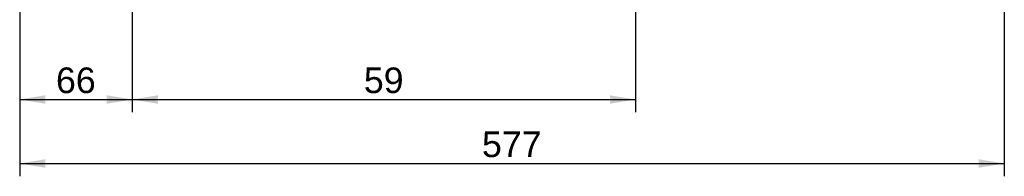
# Model space of a CAD drawing. Header units: millimetres. Extents: x 0 to 592, y 0 to 418.
# Tile 22 of 44: x 261 to 377, y 248 to 266. Entities that reach past the tile are written whole.
import ezdxf
from ezdxf.enums import TextEntityAlignment as Align
from ezdxf.lldxf.tags import DXFTag

# ---------------------------------------------------------------- set-up
doc = ezdxf.new("R2010")
doc.units = ezdxf.units.MM
doc.layers.add('Standard', color=7, linetype='Continuous')
doc.styles.add('SEACAD_Arial', font='arial.ttf')
tags = doc.linetypes.add('CENTER2', pattern=[28.575, 19.05, -3.175, 3.175, -3.175]).pattern_tags.tags
tags[10:11] = [DXFTag(74, 4), DXFTag(75, 0), DXFTag(340, '0'), DXFTag(46, 0.0), DXFTag(50, 0.0), DXFTag(44, 0.0), DXFTag(45, 0.0)]
tags[8:9] = [DXFTag(74, 4), DXFTag(75, 0), DXFTag(340, '0'), DXFTag(46, 0.0), DXFTag(50, 0.0), DXFTag(44, 0.0), DXFTag(45, 0.0)]
tags[6:7] = [DXFTag(74, 4), DXFTag(75, 0), DXFTag(340, '0'), DXFTag(46, 0.0), DXFTag(50, 0.0), DXFTag(44, 0.0), DXFTag(45, 0.0)]
tags[4:5] = [DXFTag(74, 4), DXFTag(75, 0), DXFTag(340, '0'), DXFTag(46, 0.0), DXFTag(50, 0.0), DXFTag(44, 0.0), DXFTag(45, 0.0)]
doc.dimstyles.new('ISO', dxfattribs={"dimtxt": 3, "dimasz": 3, "dimexe": 1.5, "dimexo": 0, "dimgap": 0.75, "dimtad": 1, "dimdec": 0, "dimlfac": 5, "dimtxsty": 'SEACAD_Arial', "dimblk1": '_SE_FILLED', "dimblk2": '_SE_FILLED', "dimsah": 1, "dimcen": 1.5, "dimazin": 0, "dimtfac": 0.7, "dimtdec": 3, "dimtmove": 0, "dimatfit": 3, "dimfxl": 1, "dimarcsym": 0})

# ---------------------------------------------------------------- blocks, each defined once
blk = doc.blocks.new('SEANNOT_GROUP3')
at = {"layer": 'Standard', "color": 7, "linetype": 'CENTER2'}
blk.add_line((274.41, 271.55), (274.41, 264.55), dxfattribs=at)
blk = doc.blocks.new('SEANNOT_GROUP4')
at = {"layer": 'Standard', "color": 7, "linetype": 'CENTER2'}
blk.add_line((333.41, 271.55), (333.41, 264.55), dxfattribs=at)
blk = doc.blocks.new('DMBLK15')
at = {"layer": 'Standard', "linetype": 'Continuous'}
for points in [[(264.21, 256.27), (264.21, 257.27), (261.21, 256.77)], [(271.41, 256.27), (274.41, 256.77), (271.41, 257.27)]]:
    blk.add_hatch(color=7, dxfattribs=at).paths.add_polyline_path(points)
at = {"layer": 'Standard', "color": 7, "linetype": 'Continuous'}
for p, q in [((261.21, 269.86), (261.21, 255.27)), ((274.41, 264.55), (274.41, 255.27)), ((261.21, 256.77), (274.41, 256.77))]:
    blk.add_line(p, q, dxfattribs=at)
at = {"layer": 'Standard', "color": 7, "linetype": 'Continuous', "style": 'SEACAD_Arial'}
blk.add_text('66', height=3, dxfattribs=at).set_placement((265.46, 260.52), align=Align.TOP_LEFT)
blk = doc.blocks.new('_SE_FILLED')
at = {"color": 0}
blk.add_line((0, 0), (-1, 0), dxfattribs=at)
blk.add_solid([(0, 0), (-1, -0.1665), (-1, 0.1665), (0, 0)], dxfattribs=at)
blk = doc.blocks.new('DMBLK16')
at = {"layer": 'Standard', "linetype": 'Continuous'}
for points in [[(277.41, 256.27), (277.41, 257.27), (274.41, 256.77)], [(330.41, 256.27), (333.41, 256.77), (330.41, 257.27)]]:
    blk.add_hatch(color=7, dxfattribs=at).paths.add_polyline_path(points)
at = {"layer": 'Standard', "color": 7, "linetype": 'Continuous'}
for p, q in [((274.41, 264.55), (274.41, 255.27)), ((333.41, 264.55), (333.41, 255.27)), ((274.41, 256.77), (333.41, 256.77))]:
    blk.add_line(p, q, dxfattribs=at)
at = {"layer": 'Standard', "color": 7, "linetype": 'Continuous', "style": 'SEACAD_Arial'}
blk.add_text('59', height=3, dxfattribs=at).set_placement((301.56, 260.52), align=Align.TOP_LEFT)
blk = doc.blocks.new('DMBLK17')
at = {"layer": 'Standard', "linetype": 'Continuous'}
for points in [[(264.21, 248.77), (264.21, 249.77), (261.21, 249.27)], [(373.66, 248.77), (376.66, 249.27), (373.66, 249.77)]]:
    blk.add_hatch(color=7, dxfattribs=at).paths.add_polyline_path(points)
at = {"layer": 'Standard', "color": 7, "linetype": 'Continuous'}
for p, q in [((376.66, 274.93), (376.66, 247.77)), ((261.21, 269.86), (261.21, 247.77)), ((261.21, 249.27), (376.66, 249.27))]:
    blk.add_line(p, q, dxfattribs=at)
at = {"layer": 'Standard', "color": 7, "linetype": 'Continuous', "style": 'SEACAD_Arial'}
blk.add_text('577', height=3, dxfattribs=at).set_placement((315.41, 253.02), align=Align.TOP_LEFT)

msp = doc.modelspace()

# ---------------------------------------------------------------- block references
at = {"layer": 'Standard'}
for name in ['SEANNOT_GROUP3', 'SEANNOT_GROUP4']:
    msp.add_blockref(name, (0, 0), dxfattribs=at)

# ---------------------------------------------------------------- dimensions: what is measured, and where the dimension line sits
at = {"layer": 'Standard', "color": 7, "linetype": 'Continuous'}
dim = msp.add_linear_dim(base=(376.6575, 249.2707), p1=(261.2075, 269.8641), p2=(376.6575, 274.9299), text='\\A1;<>', dimstyle='ISO', dxfattribs=at)
dim.commit()
dim.dimension.update_dxf_attribs({"geometry": 'DMBLK17', "text_midpoint": (318.9325, 249.2707), "dimtype": 160})
dim = msp.add_linear_dim(base=(274.4075, 256.7707), p1=(261.2075, 269.8641), p2=(274.4075, 264.5466), text='\\A1;<>', dimstyle='ISO', override={"dimdec": 2}, dxfattribs=at)
dim.commit()
dim.dimension.update_dxf_attribs({"geometry": 'DMBLK15', "text_midpoint": (267.8075, 256.7707), "dimtype": 160})
dim = msp.add_linear_dim(base=(274.4075, 256.7707), p1=(274.4075, 264.5466), p2=(333.4075, 264.5466), angle=0, text='\\A1;<>', dimstyle='ISO', override={"dimdec": 2, "dimlfac": 1}, dxfattribs=at)
dim.commit()
dim.dimension.update_dxf_attribs({"geometry": 'DMBLK16', "text_midpoint": (303.9075, 256.7707), "dimtype": 161})

doc.saveas('drawing.dxf')
